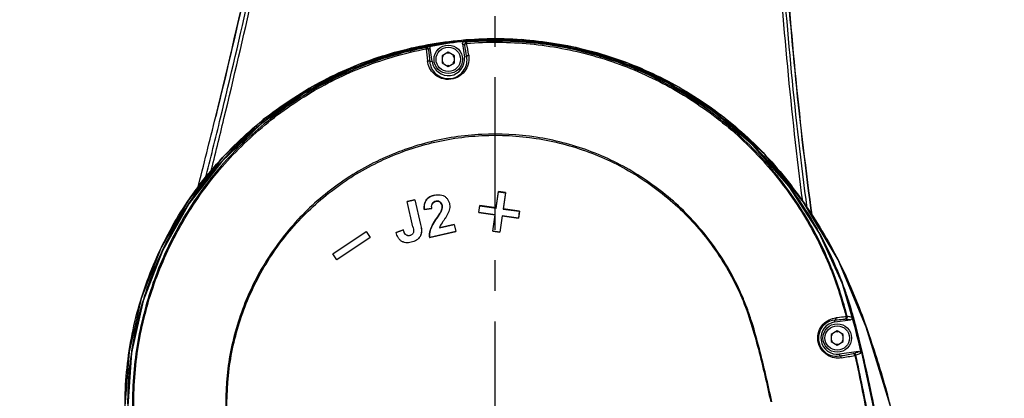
# Model space of a CAD drawing. Header units: millimetres. Extents: x 7426 to 8300, y 123 to 421.
# Tile 187 of 197: x 8157.3 to 8169.39, y 344.42 to 349.08. Entities that reach past the tile are written whole.
import ezdxf

# ---------------------------------------------------------------- set-up
doc = ezdxf.new("R2010")
doc.units = ezdxf.units.MM
doc.linetypes.add('CENTER', pattern=[0.6, 0.375, -0.075, 0.075, -0.075])
for name, color, linetype in [('中心线', 7, 'CENTER'), ('外形图', 7, 'Continuous'), ('尺寸标注', 7, 'Continuous'), ('运动范围', 7, 'Continuous')]:
    doc.layers.add(name, color=color, linetype=linetype)
doc.styles.add('微软雅黑', font='msyh.ttc')
doc.dimstyles.new('尺寸标注_1_20比例', dxfattribs={"dimtxt": 1.5, "dimasz": 1.25, "dimexe": 0.5, "dimexo": 0.4, "dimgap": 0.5, "dimtad": 1, "dimdec": 1, "dimlfac": 20, "dimdsep": 46, "dimtxsty": '微软雅黑', "dimcen": 0.09, "dimadec": 0, "dimazin": 0, "dimtp": 0.01, "dimtm": 0.01, "dimtfac": 1, "dimtdec": 1, "dimtofl": 0, "dimtmove": 0, "dimatfit": 3, "dimfxl": 1, "dimtolj": 1, "dimarcsym": 0})

# ---------------------------------------------------------------- blocks, each defined once
blk = doc.blocks.new('*D1276')
at = {"layer": 'Defpoints', "color": 0}
for p in [(8169.256, 372.363), (8169.394, 344.363), (8230.375, 344.363)]:
    blk.add_point(p, dxfattribs=at)
at = {"layer": '尺寸标注', "color": 0, "lineweight": -2}
for p, q in [((8169.656, 372.363), (8230.875, 372.363)), ((8230.375, 371.113), (8230.375, 345.613)), ((8169.794, 344.363), (8230.875, 344.363))]:
    blk.add_line(p, q, dxfattribs=at)
at = {"layer": '尺寸标注', "color": 0}
for points in [[(8230.583, 371.113), (8230.167, 371.113), (8230.375, 372.363)], [(8230.167, 345.613), (8230.583, 345.613), (8230.375, 344.363)]]:
    blk.add_solid(points, dxfattribs=at)
at = {"layer": '尺寸标注', "color": 0, "insert": (8229.099, 358.363), "char_height": 1.5, "attachment_point": 5, "rotation": 90, "style": '微软雅黑'}
blk.add_mtext('\\A1;560', dxfattribs=at)
blk = doc.blocks.new('*D1279')
at = {"layer": 'Defpoints', "color": 0}
for p in [(8163.141, 403.178), (8093.717, 293.749), (8143.342, 293.749)]:
    blk.add_point(p, dxfattribs=at)
at = {"layer": '尺寸标注', "color": 0, "lineweight": -2}
for p, q in [((8162.741, 403.178), (8093.217, 403.178)), ((8093.717, 401.928), (8093.717, 294.999)), ((8142.942, 293.749), (8093.217, 293.749))]:
    blk.add_line(p, q, dxfattribs=at)
at = {"layer": '尺寸标注', "color": 0}
for points in [[(8093.926, 401.928), (8093.509, 401.928), (8093.717, 403.178)], [(8093.509, 294.999), (8093.926, 294.999), (8093.717, 293.749)]]:
    blk.add_solid(points, dxfattribs=at)
at = {"layer": '尺寸标注', "color": 0, "insert": (8092.438, 348.463), "char_height": 1.5, "attachment_point": 5, "rotation": 90, "style": '微软雅黑'}
blk.add_mtext('\\A1;2188.6', dxfattribs=at)

msp = doc.modelspace()

# ---------------------------------------------------------------- linework, layer by layer
at = {"layer": '中心线', "linetype": 'CENTER', "ltscale": 5}
msp.add_line((8163.1407, 340.4926), (8163.1407, 379.0404), dxfattribs=at)
at = {"layer": '外形图', "color": 7, "linetype": 'Continuous'}
for p, q in [((8162.7415, 348.7794), (8162.7668, 348.77)), ((8162.7415, 348.7794), (8162.7639, 348.6148)), ((8162.7896, 348.7984), (8162.7642, 348.8077)), ((8162.3676, 348.5609), (8162.345, 348.7265)), ((8162.5657, 348.6745), (8162.4907, 348.6312)), ((8162.4907, 348.6312), (8162.4907, 348.5446)), ((8162.6407, 348.6312), (8162.5657, 348.6745)), ((8162.6407, 348.5446), (8162.6407, 348.6312)), ((8162.7929, 348.6188), (8162.7639, 348.6148)), ((8162.3676, 348.5609), (8162.3386, 348.557)), ((8162.4907, 348.5446), (8162.5657, 348.5013)), ((8162.5657, 348.5013), (8162.6407, 348.5446)), ((8162.3973, 346.9194), (8162.3974, 346.919)), ((8163.1524, 346.7611), (8163.181, 346.9615)), ((8163.1528, 346.7606), (8163.1813, 346.961)), ((8163.181, 346.9615), (8163.1813, 346.961)), ((8163.2669, 346.9492), (8163.181, 346.9615)), ((8163.1813, 346.961), (8163.2664, 346.9488)), ((8163.2664, 346.9488), (8163.2378, 346.7484)), ((8163.2669, 346.9492), (8163.2383, 346.7488)), ((8163.2669, 346.9492), (8163.2664, 346.9488)), ((8162.1566, 346.8623), (8162.0602, 346.8403)), ((8162.0602, 346.8403), (8162.0607, 346.84)), ((8162.131, 346.5307), (8162.0602, 346.8403)), ((8162.0607, 346.84), (8162.1563, 346.8618)), ((8162.1314, 346.5308), (8162.0607, 346.84)), ((8162.1566, 346.8623), (8162.1563, 346.8618)), ((8162.1563, 346.8618), (8162.2256, 346.559)), ((8162.1566, 346.8623), (8162.226, 346.5591)), ((8162.2704, 346.7411), (8162.364, 346.7529)), ((8162.2704, 346.7411), (8162.2707, 346.7416)), ((8162.3635, 346.7533), (8162.2707, 346.7416)), ((8162.364, 346.7529), (8162.3635, 346.7533)), ((8162.4826, 346.7327), (8162.483, 346.7325)), ((8162.9397, 346.7038), (8162.952, 346.7896)), ((8162.9397, 346.7037), (8162.9402, 346.7041)), ((8162.9397, 346.7038), (8163.1401, 346.6752)), ((8162.9402, 346.7041), (8162.9524, 346.7891)), ((8163.1406, 346.6755), (8162.9402, 346.7041)), ((8162.952, 346.7896), (8162.9524, 346.7891)), ((8163.1524, 346.7611), (8162.952, 346.7896)), ((8162.9524, 346.7891), (8163.1528, 346.7606)), ((8163.1116, 346.4748), (8163.1401, 346.6752)), ((8163.1121, 346.4751), (8163.1406, 346.6755)), ((8163.1401, 346.6752), (8163.1406, 346.6755)), ((8163.1524, 346.7611), (8163.1528, 346.7606)), ((8163.2383, 346.7488), (8163.2378, 346.7484)), ((8163.2378, 346.7484), (8163.4382, 346.7198)), ((8163.4387, 346.7202), (8163.2383, 346.7488)), ((8163.4382, 346.7198), (8163.4261, 346.6348)), ((8163.4387, 346.7202), (8163.4264, 346.6343)), ((8163.4387, 346.7202), (8163.4382, 346.7198)), ((8162.226, 346.5591), (8162.2256, 346.559)), ((8162.4566, 346.516), (8162.6393, 346.5578)), ((8162.6397, 346.5583), (8162.4573, 346.5166)), ((8162.6397, 346.5583), (8162.6393, 346.5578)), ((8162.6393, 346.5578), (8162.6587, 346.4733)), ((8162.6397, 346.5583), (8162.6592, 346.473)), ((8163.2257, 346.6634), (8163.1971, 346.463)), ((8163.226, 346.6629), (8163.1974, 346.4625)), ((8163.4261, 346.6348), (8163.2257, 346.6634)), ((8163.226, 346.6629), (8163.2257, 346.6634)), ((8163.226, 346.6629), (8163.4264, 346.6343)), ((8163.4264, 346.6343), (8163.4261, 346.6348)), ((8161.1497, 346.1967), (8161.5578, 346.4708)), ((8161.1503, 346.1966), (8161.5577, 346.4702)), ((8161.5578, 346.4708), (8161.5577, 346.4702)), ((8161.5577, 346.4702), (8161.6056, 346.3989)), ((8161.5578, 346.4708), (8161.6062, 346.3988)), ((8162.0146, 346.4924), (8161.9257, 346.4611)), ((8161.9258, 346.4611), (8161.9263, 346.4608)), ((8161.9263, 346.4608), (8162.0143, 346.4918)), ((8162.0146, 346.4924), (8162.0143, 346.4918)), ((8162.131, 346.5307), (8162.1314, 346.5308)), ((8162.3372, 346.3993), (8162.6592, 346.473)), ((8162.6587, 346.4733), (8162.3376, 346.3999)), ((8162.4573, 346.5166), (8162.4566, 346.516)), ((8162.6592, 346.473), (8162.6587, 346.4733)), ((8163.1116, 346.4748), (8163.1121, 346.4751)), ((8163.1116, 346.4748), (8163.1974, 346.4625)), ((8163.1971, 346.463), (8163.1121, 346.4751)), ((8163.1974, 346.4625), (8163.1971, 346.463)), ((8161.6062, 346.3988), (8161.1981, 346.1247)), ((8161.6056, 346.3989), (8161.1982, 346.1253)), ((8161.6062, 346.3988), (8161.6056, 346.3989)), ((8162.3372, 346.3993), (8162.3376, 346.3999)), ((8161.1497, 346.1967), (8161.1503, 346.1966)), ((8161.1981, 346.1247), (8161.1497, 346.1967)), ((8161.1982, 346.1253), (8161.1503, 346.1966)), ((8161.1981, 346.1247), (8161.1982, 346.1253)), ((8167.3126, 345.3609), (8167.3095, 345.383)), ((8167.3126, 345.3609), (8167.5031, 345.3879)), ((8167.3407, 345.2495), (8167.2657, 345.2062)), ((8167.4157, 345.2062), (8167.3407, 345.2495)), ((8167.2657, 345.2062), (8167.2657, 345.1196)), ((8167.2657, 345.1196), (8167.3407, 345.0763)), ((8167.3407, 345.0763), (8167.4157, 345.1196)), ((8167.4157, 345.1196), (8167.4157, 345.2062)), ((8167.6032, 344.9968), (8167.3689, 344.9649)), ((8158.6302, 344.7728), (8158.5989, 344.4629))]:
    msp.add_line(p, q, dxfattribs=at)
for points in [[(8168.1196, 341.461), (8168.0074, 342.9399), (8167.8289, 344.1236), (8167.6283, 345.0609), (8167.4066, 345.8282), (8167.1182, 346.4553), (8166.7491, 347.0263), (8166.3062, 347.5322), (8165.804, 347.9586), (8165.2429, 348.308), (8164.6349, 348.5723), (8163.9961, 348.7447), (8163.3388, 348.8214), (8162.6721, 348.801), (8162.0164, 348.684), (8161.391, 348.4744), (8160.8036, 348.1753), (8160.2632, 347.7913), (8159.7845, 347.3323), (8159.38, 346.8107), (8159.0568, 346.2362), (8158.8207, 345.6187), (8158.6787, 344.9805), (8158.6326, 344.3271)], [(8168.5431, 341.1869), (8168.3325, 342.8078), (8168.0226, 344.2316), (8167.6974, 345.2977), (8167.3515, 346.1226), (8166.9257, 346.8314), (8166.4576, 347.4124), (8165.9582, 347.8699), (8165.397, 348.2472), (8164.7837, 348.5379), (8164.1342, 348.7346), (8163.4638, 348.8323), (8162.7826, 348.8293), (8162.1087, 348.7256), (8161.4627, 348.5245), (8160.8549, 348.23), (8160.2954, 347.8468), (8159.7984, 347.3845), (8159.3777, 346.8562), (8159.0416, 346.2735), (8158.796, 345.6468), (8158.6466, 344.9923)], [(8158.6466, 344.9923), (8158.5969, 344.327), (8158.5971, 344.3245)]]:
    msp.add_lwpolyline(points, dxfattribs=at)
for centre, radius in [((8162.5657, 348.5879), 0.175), ((8162.5657, 348.5879), 0.15), ((8167.3407, 345.1629), 0.175), ((8167.3407, 345.1629), 0.15)]:
    msp.add_circle(centre, radius, dxfattribs=at)
for centre, radius, start, end in [((8162.5577, 348.4018), 0.4221, 124.97532, 128.68724), ((8162.2985, 348.7067), 0.025, 7.75549, 100.84713), ((8163.1462, 344.2472), 4.5764, 94.78716, 100.45509), ((8162.3203, 348.7231), 0.025, 7.75609, 100.53369), ((8162.7916, 348.7735), 0.025, 94.58406, 187.9298), ((8124.8521, 342.221), 38.4764, 9.57156, 9.79019), ((8123.7388, 342.0477), 39.6296, 9.57407, 9.78704), ((8201.1188, 352.6085), 39.0178, 185.72403, 185.94088), ((8162.5842, 348.3862), 0.4159, 125.09758, 128.84809), ((8201.9979, 352.6822), 39.8733, 185.72673, 185.93832), ((8162.5657, 348.5879), 0.2, 187.75004, 7.75004), ((8162.5657, 348.5879), 0.075, 139.99763, 160.00237), ((8162.5657, 348.5879), 0.075, 79.99763, 100.00237), ((8162.5657, 348.5879), 0.075, 19.99763, 40.00237), ((8162.5657, 348.5879), 0.075, 199.99763, 220.00237), ((8162.5657, 348.5879), 0.075, 259.99763, 280.00237), ((8162.5657, 348.5879), 0.075, 319.99763, 340.00237), ((8065.3714, 370.9894), 97.1275, 345.698371, 346.237889), ((8073.0359, 368.9425), 89.2576, 345.84406, 346.34377), ((8073.4137, 368.7882), 88.8972, 345.943356, 346.382924), ((8163.0776, 344.341), 4.446, 154.87631, 179.9928), ((8163.3589, 344.3352), 4.3141, 20.68488, 21.62732), ((8163.201, 344.2757), 4.4828, 19.54614, 20.68338), ((8167.3326, 345.1619), 0.2223, 95.97494, 279.85818), ((8167.3407, 345.1629), 0.2, 98.08263, 278.08238), ((8167.3558, 345.8247), 0.4117, 283.11884, 283.67643), ((8167.4383, 345.4217), 0.0252, 8.08332, 13.12025), ((8167.4991, 345.4125), 0.0256, 8.84407, 14.97026), ((8167.3407, 345.1629), 0.075, 79.99763, 100.00237), ((8167.3407, 345.1629), 0.075, 139.99763, 160.00237), ((8167.3407, 345.1629), 0.075, 199.99763, 220.00237), ((8167.3407, 345.1629), 0.075, 19.99763, 40.00237), ((8167.3407, 345.1629), 0.075, 319.99763, 340.00237), ((8167.3407, 345.1629), 0.075, 259.99763, 280.00237), ((8166.75, 347.0574), 2.2303, 290.82815, 292.49329), ((8152.0392, 341.3449), 16.0257, 13.14268, 13.49699), ((8156.6547, 407.5858), 63.5529, 279.707328, 279.85903), ((8156.8942, 406.3221), 62.2932, 279.701624, 279.856904), ((8167.6076, 344.9724), 0.0241, 12.44176, 23.04403), ((8150.8686, 339.6802), 17.7467, 15.2437, 15.63929)]:
    msp.add_arc(centre, radius, start, end, dxfattribs=at)
for points, knots in [([(8159.7106, 347.8836), (8159.8665, 348.5205), (8160.1648, 349.7926), (8160.4806, 351.3925), (8160.6863, 352.6732), (8160.8146, 353.6326), (8160.9226, 354.5915), (8161.0451, 355.8669), (8161.1535, 357.4599), (8161.2125, 359.3703), (8161.2073, 360.9601), (8161.1774, 362.2299), (8161.1538, 362.8644), (8161.1387, 363.1814)], [0, 0, 0, 0, 0.1275446, 0.2541403, 0.3171012, 0.3798506, 0.4424076, 0.5047838, 0.6290735, 0.7529144, 0.8765044, 0.9382648, 1, 1, 1, 1]), ([(8161.2072, 360.1608), (8161.2071, 359.6459), (8161.1935, 358.6155), (8161.1286, 357.07), (8161.017, 355.5255), (8160.8605, 353.9833), (8160.6591, 352.4447), (8160.3916, 350.9151), (8160.0721, 349.3948), (8159.8338, 348.3867), (8159.7106, 347.8836)], [0, 0, 0, 0, 0.1245596, 0.2492751, 0.3741371, 0.4991336, 0.6242335, 0.749424, 0.8746869, 1, 1, 1, 1]), ([(8159.7702, 347.8691), (8159.8924, 348.3717), (8160.1294, 349.3787), (8160.4464, 350.8979), (8160.7109, 352.4273), (8160.91, 353.9667), (8161.0653, 355.5109), (8161.1761, 357.059), (8161.2406, 358.6096), (8161.2531, 359.6439), (8161.2556, 360.1609)], [0, 0, 0, 0, 0.1249952, 0.2499948, 0.3749978, 0.5000066, 0.6250189, 0.7500327, 0.8750476, 1, 1, 1, 1]), ([(8159.8121, 347.859), (8159.934, 348.3618), (8160.1701, 349.3694), (8160.4857, 350.8894), (8160.7489, 352.4197), (8160.9461, 353.9598), (8161.0993, 355.5047), (8161.2074, 357.0536), (8161.2562, 358.3466), (8161.2729, 359.3813), (8161.2729, 359.8987), (8161.2717, 360.1573)], [0, 0, 0, 0, 0.1249915, 0.2499869, 0.3749844, 0.4999876, 0.624996, 0.7500061, 0.8750115, 0.9375338, 1, 1, 1, 1]), ([(8166.8072, 360.1547), (8166.7961, 359.8772), (8166.7694, 359.3223), (8166.7094, 358.2125), (8166.6237, 356.8257), (8166.541, 355.1603), (8166.5025, 353.4932), (8166.521, 351.8257), (8166.5916, 350.1598), (8166.7194, 348.4973), (8166.8416, 347.3924), (8166.913, 346.8414)], [0, 0, 0, 0, 0.0624578, 0.1249676, 0.2499867, 0.3750021, 0.5000124, 0.6250182, 0.7500186, 0.8750121, 1, 1, 1, 1]), ([(8166.8226, 360.1576), (8166.8138, 359.8784), (8166.7903, 359.3198), (8166.7325, 358.203), (8166.6502, 356.8071), (8166.5702, 355.1311), (8166.5355, 353.4533), (8166.5581, 351.7754), (8166.6338, 350.0991), (8166.7678, 348.4266), (8166.8936, 347.315), (8166.9672, 346.7607)], [0, 0, 0, 0, 0.0624477, 0.1249582, 0.2499781, 0.3749945, 0.5000061, 0.6250138, 0.7500168, 0.875012, 1, 1, 1, 1]), ([(8166.8736, 360.156), (8166.8529, 359.599), (8166.7969, 358.4838), (8166.6983, 356.8092), (8166.6164, 355.1279), (8166.5805, 353.4384), (8166.6035, 351.7424), (8166.7106, 349.4758), (8166.8772, 347.7786), (8167.0322, 346.6531)], [0, 0, 0, 0, 0.1236088, 0.2475977, 0.3719941, 0.4968682, 0.6222605, 0.7480582, 1, 1, 1, 1]), ([(8167.0316, 346.6549), (8166.9546, 347.2149), (8166.8239, 348.3391), (8166.6837, 350.0314), (8166.6043, 351.7276), (8166.5804, 353.4232), (8166.6154, 355.1146), (8166.6976, 356.7996), (8166.7967, 358.4788), (8166.8529, 359.5973), (8166.8736, 360.1559)], [0, 0, 0, 0, 0.1253664, 0.2509425, 0.3765186, 0.5018985, 0.626941, 0.7516492, 0.8760208, 1, 1, 1, 1]), ([(8158.5973, 344.3269), (8158.5971, 344.6058), (8158.6494, 345.1651), (8158.8827, 345.9735), (8159.2609, 346.7255), (8159.7725, 347.3939), (8160.3976, 347.9571), (8161.1141, 348.3986), (8161.9004, 348.6989), (8162.7282, 348.8502), (8163.5697, 348.8496), (8164.397, 348.6946), (8165.1817, 348.3907), (8165.8981, 347.949), (8166.5207, 347.3822), (8166.9437, 346.8236), (8167.2366, 346.3481), (8167.4291, 345.9756), (8167.5927, 345.5898), (8167.6879, 345.3272), (8167.7331, 345.1951)], [0, 0, 0, 0, 0.0624798, 0.1249696, 0.1874614, 0.2499525, 0.3124467, 0.3749391, 0.4374312, 0.4999242, 0.5624174, 0.6249086, 0.6873999, 0.7498911, 0.8123879, 0.8748952, 0.906181, 0.9374428, 0.9687153, 1, 1, 1, 1]), ([(8158.633, 344.3529), (8158.6335, 344.6017), (8158.6765, 345.1001), (8158.8662, 345.8253), (8159.1729, 346.5093), (8159.5887, 347.1332), (8160.1029, 347.6787), (8160.6985, 348.1337), (8161.3611, 348.4846), (8162.0731, 348.7193), (8162.8139, 348.8338), (8163.5635, 348.827), (8164.3017, 348.6961), (8165.0081, 348.4453), (8165.6637, 348.0818), (8166.2504, 347.615), (8166.7509, 347.0571), (8167.0208, 346.6363), (8167.1389, 346.4174)], [0, 0, 0, 0, 0.0624969, 0.1249949, 0.1874945, 0.2499927, 0.3124928, 0.374994, 0.4374921, 0.4999912, 0.5624926, 0.6249934, 0.6874924, 0.749993, 0.8124926, 0.8749916, 0.937492, 1, 1, 1, 1]), ([(8162.2938, 348.7313), (8162.0358, 348.6817), (8161.5273, 348.5365), (8160.8167, 348.1857), (8160.1797, 347.7144), (8159.6335, 347.1403), (8159.1987, 346.4777), (8158.8872, 345.7491), (8158.7077, 344.9776), (8158.6818, 344.4495), (8158.6923, 344.187)], [0, 0, 0, 0, 0.1250116, 0.2500105, 0.3750236, 0.5000334, 0.6250403, 0.7500534, 0.875041, 1, 1, 1, 1]), ([(8167.4144, 345.8127), (8167.3377, 346.0214), (8167.152, 346.4275), (8166.7946, 346.993), (8166.3604, 347.5027), (8165.8552, 347.9421), (8165.2906, 348.3019), (8164.6791, 348.5744), (8164.0342, 348.7545), (8163.3697, 348.8368), (8162.7005, 348.8204), (8162.0406, 348.7075), (8161.4045, 348.4987), (8160.8068, 348.1969), (8160.2605, 347.81), (8159.7759, 347.3481), (8159.3648, 346.8197), (8159.1463, 346.4301), (8159.0522, 346.2286)], [0, 0, 0, 0, 0.0625017, 0.1250082, 0.1875085, 0.2500072, 0.3125065, 0.3750061, 0.4375055, 0.5000045, 0.5625051, 0.6250055, 0.6875044, 0.7500023, 0.8125026, 0.875003, 0.9375011, 1, 1, 1, 1]), ([(8162.2955, 348.717), (8162.2952, 348.719), (8162.2948, 348.7224), (8162.2941, 348.7269), (8162.2941, 348.7295), (8162.2936, 348.731), (8162.2938, 348.7313)], [0, 0, 0, 0, 0.4152542, 0.7272042, 0.9241973, 1, 1, 1, 1]), ([(8162.7415, 348.7794), (8162.7406, 348.7859), (8162.7444, 348.8004), (8162.7577, 348.8071), (8162.7642, 348.8077)], [0, 0, 0, 0, 0.5001821, 1, 1, 1, 1]), ([(8162.7682, 348.7636), (8162.768, 348.7651), (8162.7677, 348.7673), (8162.767, 348.7692), (8162.767, 348.7699), (8162.7668, 348.77)], [0, 0, 0, 0, 0.7207475, 0.9201663, 1, 1, 1, 1]), ([(8162.7917, 348.7842), (8162.7855, 348.7834), (8162.7742, 348.7795), (8162.7678, 348.768), (8162.7683, 348.763)], [0, 0, 0, 0, 0.5568193, 1, 1, 1, 1]), ([(8167.4627, 345.4274), (8167.3991, 345.6796), (8167.2746, 346.0523), (8167.0417, 346.5189), (8166.7687, 346.9641), (8166.3561, 347.4741), (8165.7611, 347.9888), (8165.085, 348.3919), (8164.3487, 348.6702), (8163.5751, 348.8152), (8163.0498, 348.8189), (8162.7896, 348.7983)], [0, 0, 0, 0, 0.1246249, 0.1870939, 0.2496159, 0.3746019, 0.4996611, 0.6247375, 0.7498216, 0.8749, 1, 1, 1, 1]), ([(8162.7896, 348.7983), (8162.7898, 348.7981), (8162.7898, 348.7966), (8162.7905, 348.794), (8162.791, 348.7896), (8162.7914, 348.7862), (8162.7917, 348.7842)], [0, 0, 0, 0, 0.0753633, 0.2721338, 0.5841997, 1, 1, 1, 1]), ([(8162.7916, 348.7842), (8163.051, 348.8048), (8163.5746, 348.801), (8164.3456, 348.6561), (8165.0795, 348.3784), (8165.7533, 347.9764), (8166.3459, 347.4628), (8166.7574, 346.9548), (8167.0289, 346.5109), (8167.2025, 346.1615), (8167.3459, 345.799), (8167.4173, 345.5493), (8167.4492, 345.4238)], [0, 0, 0, 0, 0.1250903, 0.2501769, 0.3752673, 0.5003496, 0.6254057, 0.7503832, 0.8128771, 0.8753229, 0.9377006, 1, 1, 1, 1]), ([(8158.7082, 344.1884), (8158.6976, 344.4499), (8158.7241, 344.976), (8158.9037, 345.7443), (8159.2137, 346.4702), (8159.6464, 347.1305), (8160.1896, 347.7034), (8160.8243, 348.1727), (8161.532, 348.5224), (8162.0385, 348.6672), (8162.2956, 348.7169)], [0, 0, 0, 0, 0.1249512, 0.2499406, 0.3749504, 0.4999606, 0.6249713, 0.7499855, 0.8749881, 1, 1, 1, 1]), ([(8162.3237, 348.703), (8162.3228, 348.7078), (8162.3136, 348.7171), (8162.3017, 348.7179), (8162.2955, 348.717)], [0, 0, 0, 0, 0.4428579, 1, 1, 1, 1]), ([(8162.8164, 348.639), (8162.8214, 348.6096), (8162.8208, 348.5466), (8162.7849, 348.4543), (8162.7093, 348.3758), (8162.6002, 348.334), (8162.484, 348.3451), (8162.3903, 348.4004), (8162.331, 348.4797), (8162.3136, 348.5404), (8162.3105, 348.5701)], [0, 0, 0, 0, 0.1098485, 0.2270957, 0.3572075, 0.5001757, 0.6428418, 0.772664, 0.8898974, 1, 1, 1, 1]), ([(8162.3233, 348.7101), (8162.3231, 348.71), (8162.3233, 348.7092), (8162.3232, 348.7081), (8162.3234, 348.7059), (8162.3235, 348.7044), (8162.3236, 348.7034)], [0, 0, 0, 0, 0.0774836, 0.2769489, 0.5856537, 1, 1, 1, 1]), ([(8162.3386, 348.557), (8162.3412, 348.5308), (8162.3563, 348.477), (8162.4085, 348.4059), (8162.4926, 348.3551), (8162.5989, 348.3444), (8162.6985, 348.3831), (8162.7661, 348.4547), (8162.7973, 348.5372), (8162.7974, 348.5929), (8162.7929, 348.6188)], [0, 0, 0, 0, 0.1079728, 0.2237963, 0.3539799, 0.4999022, 0.6460627, 0.7764874, 0.8922373, 1, 1, 1, 1]), ([(8162.8164, 348.639), (8162.8102, 348.6382), (8162.7992, 348.6346), (8162.7925, 348.6236), (8162.7929, 348.6188)], [0, 0, 0, 0, 0.5657672, 1, 1, 1, 1]), ([(8162.3105, 348.5701), (8162.3167, 348.571), (8162.3283, 348.5705), (8162.3378, 348.5617), (8162.3386, 348.557)], [0, 0, 0, 0, 0.5664433, 1, 1, 1, 1]), ([(8166.5377, 344.3805), (8166.514, 344.489), (8166.4654, 344.7059), (8166.3867, 345.0301), (8166.3136, 345.2986), (8166.2427, 345.5099), (8166.1611, 345.7174), (8166.0387, 345.9685), (8165.8021, 346.3474), (8165.4372, 346.7745), (8164.9049, 347.1872), (8164.3004, 347.485), (8163.6479, 347.6528), (8162.9752, 347.6887), (8162.3091, 347.5869), (8161.6771, 347.3536), (8161.1045, 346.9985), (8160.6155, 346.5349), (8160.23, 345.9823), (8159.9637, 345.3634), (8159.8273, 344.704), (8159.8274, 344.2544), (8159.8501, 344.0327)], [0, 0, 0, 0, 0.0311301, 0.0623009, 0.0935093, 0.1091127, 0.1247293, 0.1559904, 0.1872645, 0.2497697, 0.3122889, 0.3748081, 0.4373349, 0.4998599, 0.5623832, 0.6249089, 0.6874334, 0.7499579, 0.8124823, 0.8750029, 0.9375122, 1, 1, 1, 1]), ([(8159.8657, 344.034), (8159.8435, 344.2548), (8159.8441, 344.5909), (8159.9125, 345.0304), (8160.0247, 345.461), (8160.2459, 345.9748), (8160.6297, 346.5248), (8161.1164, 346.9865), (8161.6863, 347.3402), (8162.3155, 347.5726), (8162.9788, 347.6734), (8163.6485, 347.6377), (8164.1901, 347.4975), (8164.599, 347.3218), (8164.8907, 347.1588), (8165.1642, 346.967), (8165.4175, 346.7493), (8165.6472, 346.5067), (8165.8501, 346.2415), (8166.0276, 345.9589), (8166.1752, 345.6595), (8166.2857, 345.345), (8166.3747, 345.0244), (8166.4526, 344.7013), (8166.5017, 344.4854), (8166.525, 344.3772)], [0, 0, 0, 0, 0.062459, 0.0937399, 0.1250252, 0.1875227, 0.2500228, 0.3125224, 0.3750223, 0.4375228, 0.5000216, 0.5625227, 0.625024, 0.6563138, 0.6876035, 0.7188921, 0.7501789, 0.7814606, 0.8127355, 0.8440002, 0.8752468, 0.9064747, 0.9376747, 0.9688507, 1, 1, 1, 1]), ([(8162.3973, 346.9194), (8162.3775, 346.9149), (8162.3388, 346.9013), (8162.2742, 346.8486), (8162.2655, 346.7807), (8162.2704, 346.7411)], [0, 0, 0, 0, 0.2528567, 0.5043416, 1, 1, 1, 1]), ([(8162.2707, 346.7416), (8162.266, 346.781), (8162.2747, 346.8486), (8162.3391, 346.901), (8162.3777, 346.9145), (8162.3974, 346.919)], [0, 0, 0, 0, 0.4956344, 0.7471365, 1, 1, 1, 1]), ([(8162.3973, 346.9194), (8162.4203, 346.9247), (8162.4568, 346.9271), (8162.5031, 346.9155), (8162.5341, 346.897), (8162.5582, 346.8704), (8162.5753, 346.8389), (8162.5843, 346.8042), (8162.5847, 346.7684), (8162.5779, 346.7333), (8162.5661, 346.6997), (8162.5501, 346.6678), (8162.5309, 346.6379), (8162.5108, 346.6084), (8162.4845, 346.5693), (8162.4639, 346.5392), (8162.4573, 346.5166)], [0, 0, 0, 0, 0.124822, 0.1873927, 0.2498518, 0.312315, 0.3747705, 0.4372072, 0.4996778, 0.5622, 0.6247818, 0.6873556, 0.749984, 0.8126019, 0.875226, 1, 1, 1, 1]), ([(8162.3974, 346.919), (8162.4204, 346.9243), (8162.4569, 346.9267), (8162.5032, 346.915), (8162.5341, 346.8964), (8162.5581, 346.8697), (8162.5751, 346.8382), (8162.584, 346.8034), (8162.5842, 346.7676), (8162.5772, 346.7327), (8162.5654, 346.699), (8162.5491, 346.6673), (8162.53, 346.6373), (8162.5099, 346.6079), (8162.4836, 346.5688), (8162.4631, 346.5387), (8162.4566, 346.516)], [0, 0, 0, 0, 0.1248435, 0.1874305, 0.2499013, 0.3123734, 0.3748367, 0.4372853, 0.4997722, 0.5622924, 0.6248509, 0.687422, 0.7500352, 0.8126629, 0.875294, 1, 1, 1, 1]), ([(8162.364, 346.7529), (8162.3625, 346.762), (8162.3606, 346.7804), (8162.3645, 346.8084), (8162.3821, 346.8314), (8162.4078, 346.8432), (8162.4356, 346.8461), (8162.4635, 346.8386), (8162.4821, 346.8165), (8162.488, 346.7988), (8162.4896, 346.7898)], [0, 0, 0, 0, 0.1253871, 0.2504053, 0.3749868, 0.5001257, 0.6255625, 0.7503306, 0.874913, 1, 1, 1, 1]), ([(8162.483, 346.7325), (8162.4899, 346.7506), (8162.4949, 346.7812), (8162.4818, 346.8185), (8162.4608, 346.841), (8162.4308, 346.8468), (8162.4016, 346.8421), (8162.3755, 346.8266), (8162.3659, 346.8085), (8162.3636, 346.799)], [0, 0, 0, 0, 0.2490589, 0.3744212, 0.4991356, 0.6242796, 0.750021, 0.8752778, 1, 1, 1, 1]), ([(8162.4826, 346.7327), (8162.4771, 346.7182), (8162.4621, 346.6909), (8162.4271, 346.64), (8162.3916, 346.5892), (8162.3621, 346.5348), (8162.3442, 346.4918), (8162.3347, 346.4459), (8162.3353, 346.4147), (8162.3372, 346.3993)], [0, 0, 0, 0, 0.1247788, 0.2500681, 0.4996414, 0.624748, 0.7499315, 0.8749033, 1, 1, 1, 1]), ([(8162.3376, 346.3999), (8162.3357, 346.4152), (8162.3352, 346.4464), (8162.3447, 346.4921), (8162.3627, 346.535), (8162.3922, 346.5893), (8162.4277, 346.64), (8162.4626, 346.6908), (8162.4775, 346.7181), (8162.483, 346.7325)], [0, 0, 0, 0, 0.1251108, 0.2501052, 0.3752616, 0.5003452, 0.7499344, 0.8752155, 1, 1, 1, 1]), ([(8162.226, 346.5591), (8162.231, 346.5372), (8162.2406, 346.4934), (8162.2328, 346.4245), (8162.1971, 346.3779), (8162.1588, 346.3543), (8162.1271, 346.3424), (8162.0941, 346.3349), (8162.0495, 346.3306), (8162.0036, 346.3415), (8161.9687, 346.3704), (8161.9425, 346.4071), (8161.9307, 346.4393), (8161.9258, 346.4611)], [0, 0, 0, 0, 0.1252662, 0.2498341, 0.3741884, 0.4369658, 0.4997774, 0.5626177, 0.6254224, 0.7497744, 0.8123676, 0.8750125, 1, 1, 1, 1]), ([(8162.2256, 346.559), (8162.2306, 346.5372), (8162.2401, 346.4935), (8162.2324, 346.4248), (8162.1969, 346.3784), (8162.1588, 346.3547), (8162.1272, 346.3429), (8162.0943, 346.3354), (8162.0499, 346.3311), (8162.0041, 346.3418), (8161.9692, 346.3705), (8161.943, 346.407), (8161.9313, 346.4391), (8161.9263, 346.4608)], [0, 0, 0, 0, 0.1252696, 0.2498378, 0.3741891, 0.4369658, 0.4997771, 0.5626161, 0.6254183, 0.7497716, 0.8123656, 0.8750095, 1, 1, 1, 1]), ([(8162.1314, 346.5308), (8162.1338, 346.5204), (8162.1393, 346.5), (8162.1424, 346.4732), (8162.1372, 346.4523), (8162.1284, 346.4387), (8162.1158, 346.4285), (8162.1007, 346.4228), (8162.0851, 346.4198), (8162.0689, 346.4196), (8162.0536, 346.4249), (8162.0362, 346.4375), (8162.0224, 346.4611), (8162.017, 346.4816), (8162.0143, 346.4918)], [0, 0, 0, 0, 0.1251303, 0.2499148, 0.3124276, 0.374943, 0.4374804, 0.5001311, 0.5628272, 0.6254655, 0.6879709, 0.7505216, 0.8749376, 1, 1, 1, 1]), ([(8162.131, 346.5307), (8162.1334, 346.5204), (8162.1388, 346.5001), (8162.1419, 346.4733), (8162.1368, 346.4525), (8162.128, 346.439), (8162.1155, 346.4288), (8162.1004, 346.4232), (8162.0848, 346.4202), (8162.0687, 346.4201), (8162.0534, 346.4254), (8162.0362, 346.4382), (8162.0226, 346.4618), (8162.0173, 346.4822), (8162.0146, 346.4924)], [0, 0, 0, 0, 0.125128, 0.2499037, 0.3124089, 0.3749296, 0.4374759, 0.5001373, 0.5628347, 0.6254617, 0.6879543, 0.7504923, 0.8749328, 1, 1, 1, 1]), ([(8168.1292, 341.4614), (8168.116, 341.8297), (8168.078, 342.3817), (8167.9959, 343.1142), (8167.918, 343.6617), (8167.8211, 344.206), (8167.7257, 344.6568), (8167.6433, 345.016), (8167.5773, 345.2845), (8167.5042, 345.5511), (8167.4462, 345.7262), (8167.4144, 345.8127)], [0, 0, 0, 0, 0.2499848, 0.3749875, 0.4999904, 0.6249891, 0.74999, 0.8124906, 0.8749922, 0.9374984, 1, 1, 1, 1]), ([(8167.4255, 345.7755), (8167.4455, 345.7191), (8167.5212, 345.492), (8167.5805, 345.2598), (8167.6224, 345.0852)], [0, 0, 0, 0, 0.2500539, 1, 1, 1, 1]), ([(8167.3915, 344.9198), (8167.3634, 344.915), (8167.3031, 344.9152), (8167.2144, 344.9487), (8167.1374, 345.0205), (8167.095, 345.127), (8167.1053, 345.2416), (8167.1596, 345.3332), (8167.2363, 345.3905), (8167.2947, 345.4073), (8167.3232, 345.4103)], [0, 0, 0, 0, 0.1084373, 0.223846, 0.3528762, 0.4977611, 0.6437132, 0.7744447, 0.8909429, 1, 1, 1, 1]), ([(8167.3232, 345.4103), (8167.324, 345.4043), (8167.3231, 345.3928), (8167.3142, 345.3839), (8167.3095, 345.383)], [0, 0, 0, 0, 0.5600325, 1, 1, 1, 1]), ([(8167.3095, 345.383), (8167.3201, 345.3842), (8167.3619, 345.3886), (8167.4038, 345.3931), (8167.4351, 345.3964)], [0, 0, 0, 0, 0.2525631, 1, 1, 1, 1]), ([(8167.4493, 345.4238), (8167.4389, 345.4227), (8167.3968, 345.4182), (8167.3548, 345.4137), (8167.3232, 345.4103)], [0, 0, 0, 0, 0.2474248, 1, 1, 1, 1]), ([(8167.4493, 345.4238), (8167.45, 345.4177), (8167.4491, 345.4061), (8167.4399, 345.3973), (8167.4351, 345.3964)], [0, 0, 0, 0, 0.5557036, 1, 1, 1, 1]), ([(8167.4351, 345.3964), (8167.4359, 345.3965), (8167.4383, 345.3967), (8167.4407, 345.3971), (8167.4422, 345.3969)], [0, 0, 0, 0, 0.372323, 1, 1, 1, 1]), ([(8167.4632, 345.4252), (8167.4641, 345.4189), (8167.4608, 345.405), (8167.4484, 345.3978), (8167.4422, 345.3969)], [0, 0, 0, 0, 0.5012701, 1, 1, 1, 1]), ([(8167.4422, 345.3969), (8167.4475, 345.3962), (8167.4678, 345.3935), (8167.4881, 345.3904), (8167.5031, 345.3879)], [0, 0, 0, 0, 0.260596, 1, 1, 1, 1]), ([(8167.4532, 345.4247), (8167.4553, 345.4252), (8167.4585, 345.4261), (8167.4618, 345.4269), (8167.4628, 345.4274)], [0, 0, 0, 0, 0.6628847, 1, 1, 1, 1]), ([(8167.5238, 345.4191), (8167.519, 345.4198), (8167.4986, 345.4226), (8167.4783, 345.4257), (8167.4628, 345.4274)], [0, 0, 0, 0, 0.2384945, 1, 1, 1, 1]), ([(8167.5244, 345.4165), (8167.5254, 345.4101), (8167.522, 345.396), (8167.5095, 345.3888), (8167.5031, 345.3879)], [0, 0, 0, 0, 0.5001436, 1, 1, 1, 1]), ([(8167.6032, 344.9968), (8167.6086, 344.9975), (8167.6202, 344.9953), (8167.628, 344.9864), (8167.6301, 344.9814)], [0, 0, 0, 0, 0.4995047, 1, 1, 1, 1]), ([(8167.6452, 344.9888), (8167.6766, 344.8544), (8167.7366, 344.5848), (8167.7921, 344.3143), (8167.818, 344.1787)], [0, 0, 0, 0, 0.4999979, 1, 1, 1, 1]), ([(8167.3915, 344.9198), (8167.3907, 344.926), (8167.3868, 344.937), (8167.3755, 344.9434), (8167.3707, 344.9429)], [0, 0, 0, 0, 0.5597116, 1, 1, 1, 1]), ([(8167.5365, 344.9715), (8167.5373, 344.9716), (8167.5394, 344.972), (8167.5416, 344.9724), (8167.543, 344.9728)], [0, 0, 0, 0, 0.3488889, 1, 1, 1, 1]), ([(8167.5579, 344.9485), (8167.5571, 344.9547), (8167.553, 344.9659), (8167.5415, 344.9721), (8167.5365, 344.9716)], [0, 0, 0, 0, 0.5534711, 1, 1, 1, 1]), ([(8167.543, 344.973), (8167.549, 344.9737), (8167.5623, 344.9704), (8167.5694, 344.9588), (8167.5706, 344.9528)], [0, 0, 0, 0, 0.4981803, 1, 1, 1, 1]), ([(8167.5706, 344.9528), (8167.5694, 344.9519), (8167.565, 344.9505), (8167.5607, 344.9492), (8167.5579, 344.9485)], [0, 0, 0, 0, 0.3472957, 1, 1, 1, 1]), ([(8167.558, 344.9485), (8167.5892, 344.8037), (8167.6495, 344.5141), (8167.736, 344.0791), (8167.8158, 343.6436), (8167.8863, 343.207), (8167.9498, 342.7699), (8168.0274, 342.188), (8168.0782, 341.7511), (8168.1087, 341.4597)], [0, 0, 0, 0, 0.1257247, 0.2511855, 0.3764465, 0.5016103, 0.6266106, 0.7513571, 1, 1, 1, 1]), ([(8167.5706, 344.9528), (8167.5759, 344.9549), (8167.5961, 344.9631), (8167.6164, 344.971), (8167.6311, 344.9775)], [0, 0, 0, 0, 0.2608546, 1, 1, 1, 1]), ([(8168.0788, 341.8288), (8168.0492, 342.0898), (8167.9843, 342.6121), (8167.8708, 343.3945), (8167.7334, 344.1755), (8167.626, 344.6937), (8167.5708, 344.9528)], [0, 0, 0, 0, 0.2488662, 0.4986021, 0.7489882, 1, 1, 1, 1])]:
    msp.add_open_spline(points, degree=3, knots=knots, dxfattribs=at)
for points in [[(8162.4896, 346.7898), (8162.4929, 346.7709), (8162.4895, 346.7506), (8162.4826, 346.7327)], [(8167.1389, 346.4174), (8167.225, 346.258), (8167.3025, 346.0936), (8167.3693, 345.9253)], [(8167.5244, 345.4165), (8167.5631, 345.2723), (8167.5973, 345.127), (8167.6301, 344.9814)], [(8167.7331, 345.1951), (8167.8156, 344.9539), (8167.8896, 344.7098), (8167.9583, 344.4644)], [(8167.3689, 344.9649), (8167.3699, 344.9576), (8167.3715, 344.9502), (8167.3707, 344.9429)]]:
    msp.add_open_spline(points, degree=3, dxfattribs=at)
at = {"layer": '运动范围'}
for radius, start, end in [(58.815, 350, 225), (14.3524, 77.11671, 240.80898)]:
    msp.add_arc((8163.1407, 344.3629), radius, start, end, dxfattribs=at)

# ---------------------------------------------------------------- dimensions: what is measured, and where the dimension line sits
at = {"layer": '尺寸标注'}
for base, p1, p2, picture, middle in [((8093.7172, 293.7489), (8163.1407, 403.1778), (8143.3418, 293.7489), '*D1279', (8092.4381, 348.4634)), ((8230.375, 344.3629), (8169.2561, 372.3629), (8169.3943, 344.3629), '*D1276', (8229.0993, 358.3629))]:
    dim = msp.add_linear_dim(base=base, p1=p1, p2=p2, angle=90, dimstyle='尺寸标注_1_20比例', dxfattribs=at)
    dim.commit()
    dim.dimension.update_dxf_attribs({"geometry": picture, "text_midpoint": middle})

doc.saveas('drawing.dxf')
